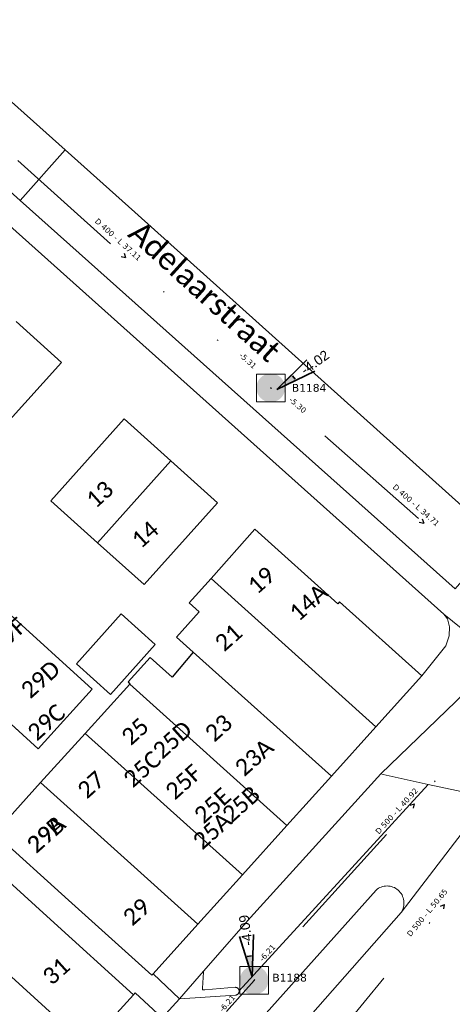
# Model space of a CAD drawing. Header units: metres. Extents: x 113074 to 114313, y 482627 to 483855.
# Tile 50 of 78: x 113595 to 113634, y 483284 to 483373. Entities that reach past the tile are written whole.
import ezdxf
from ezdxf.enums import TextEntityAlignment as Align

# ---------------------------------------------------------------- set-up
doc = ezdxf.new("R2010")
doc.units = ezdxf.units.M
doc.header["$MEASUREMENT"] = 0
doc.linetypes.add('DGN Style 6', pattern=[30.473618, 0.016022, -6.408752, 11.215317, -6.408752, 0.016022, -6.408752])
for name, color, linetype, lineweight in [('BGT-Lijnen - Huisnummer overig (t)', 252, 'Continuous', 13), ('BGT-Lijnen - ORL Straatnaam (t)', 7, 'Continuous', 13), ('BGT-Lijnen - OTD Onverhard (v)', 7, 'Continuous', 13), ('BGT-Lijnen - PND grondvlak pand (v_mv)', 1, 'Continuous', 13), ('BGT-Lijnen - WGD Inrit (v)', 7, 'Continuous', 13), ('BGT-Lijnen - WGD Parkeervlak (v)', 7, 'Continuous', 13), ('BGT-Lijnen - WGD Rijbaan - Lokale weg (v)', 7, 'Continuous', 13), ('BGT-Lijnen - WGD Rijbaan - Lokale weg verkeersdrempel (v)', 7, 'Continuous', 13), ('BGT-Lijnen - WGD Voetpad (v)', 7, 'Continuous', 13), ('N-INM-INSPECTIEPUT', 1, 'Continuous', 25), ('N-RI-PUTDEKSELHOOGTE-S', 7, 'Continuous', 35), ('Riolering - BOBs', 7, 'Continuous', 13), ('Riolering - Gemengd riool', 7, 'Continuous', 13), ('Riolering - KNOOP_NUMMER', 7, 'Continuous', 13), ('Riolering - KNOOP_RIOOLPUT', 7, 'Continuous', 13), ('Riolering - Leidingtekst', 7, 'Continuous', 13), ('Riolering - Level 63', 7, 'Continuous', 13), ('Riolering - Stroomrichting', 7, 'Continuous', 13)]:
    doc.layers.add(name, color=color, linetype=linetype, lineweight=lineweight)
doc.styles.add('NLCS-ISO', font='arial.ttf')
doc.styles.add('Style-Calibri', font='calibri.ttf')
doc.styles.add('Style-Verdana', font='verdana.ttf')

# ---------------------------------------------------------------- blocks, each defined once
blk = doc.blocks.new('rioput')
at = {"layer": 'Riolering - Level 63', "linetype": 'Continuous', "lineweight": 13}
blk.add_3dface([(-1.293, 1.244), (1.292, 1.244), (1.292, -1.244), (-1.293, -1.244)], dxfattribs=at)
blk = doc.blocks.new('SRI-PUTDEKSELHOOGTE-SO')
at = {"layer": 'N-RI-PUTDEKSELHOOGTE-S'}
blk.add_hatch(color=256, dxfattribs=at).paths.add_polyline_path([(0.712, 0.267), (0.587, 0.483), (0, 0)])
for p, q in [((0, 0), (1.174, 0.967)), ((0, 0), (1.424, 0.533)), ((0, 0), (0.587, 0.483)), ((0.612, 0.44), (0.687, 0.31))]:
    blk.add_line(p, q, dxfattribs=at)
at = {"ltscale": 0.1, "style": 'NLCS-ISO'}
blk.add_attdef('PUTHGT', text='', height=0.35, rotation=30, dxfattribs=at).set_placement((0.975, 0.57), align=Align.MIDDLE_LEFT)

msp = doc.modelspace()

# ---------------------------------------------------------------- hatches: boundary and pattern name
at = {"layer": 'N-INM-INSPECTIEPUT'}
h = msp.add_hatch(color=256, dxfattribs=at)
edge = h.paths.add_edge_path()
edge.add_arc((113617.8, 483339.7), 1.292, 0, 360)
h = msp.add_hatch(color=256, dxfattribs=at)
edge = h.paths.add_edge_path()
edge.add_arc((113616.3, 483286.4), 1.292, 0, 360)

# ---------------------------------------------------------------- linework, layer by layer
at = {"layer": 'BGT-Lijnen - OTD Onverhard (v)', "linetype": 'Continuous', "lineweight": 13, "flags": 128}
for points in [[(113586.209, 483372.817), (113599.322, 483361.098), (113605.568, 483355.516)], [(113605.568, 483355.516), (113635.281, 483328.814), (113636.484, 483330.208)]]:
    msp.add_lwpolyline(points, dxfattribs=at)
at = {"layer": 'BGT-Lijnen - PND grondvlak pand (v_mv)', "linetype": 'Continuous', "lineweight": 25, "flags": 128}
for points in [[(113592.364, 483334.663), (113598.986, 483341.969), (113594.891, 483345.681)], [(113608.82, 483333.129), (113604.62, 483336.903), (113598.009, 483329.546)], [(113598.009, 483329.546), (113602.21, 483325.772), (113608.82, 483333.129)], [(113608.82, 483333.129), (113602.21, 483325.772), (113606.409, 483321.999)], [(113606.409, 483321.999), (113613.02, 483329.356), (113608.82, 483333.129)], [(113616.364, 483326.988), (113612.426, 483322.561), (113627.248, 483309.199)], [(113623.988, 483320.453), (113623.82, 483320.267), (113616.364, 483326.988)], [(113612.426, 483322.561), (113610.473, 483320.365), (113611.375, 483319.55)], [(113627.248, 483309.199), (113612.426, 483322.561)], [(113627.248, 483309.199), (113631.383, 483313.786), (113623.988, 483320.453)], [(113601.752, 483312.591), (113594.104, 483319.548), (113589.233, 483314.192)], [(113607.419, 483316.609), (113604.354, 483319.36), (113600.33, 483314.877)], [(113611.375, 483319.55), (113609.322, 483317.284), (113610.829, 483315.935)], [(113600.33, 483314.877), (113603.395, 483312.126), (113607.419, 483316.609)], [(113610.829, 483315.935), (113608.938, 483313.683), (113606.966, 483315.434)], [(113623.247, 483304.76), (113610.829, 483315.935)], [(113610.829, 483315.935), (113623.247, 483304.76), (113627.248, 483309.199)], [(113606.966, 483315.434), (113604.965, 483313.258), (113605.129, 483313.048)], [(113589.233, 483314.192), (113596.882, 483307.236), (113601.752, 483312.591)], [(113605.129, 483313.048), (113601.116, 483308.62), (113615.244, 483295.883)], [(113615.244, 483295.883), (113619.245, 483300.322), (113605.129, 483313.048)], [(113605.129, 483313.048), (113619.245, 483300.322), (113623.247, 483304.76)], [(113601.116, 483308.62), (113597.103, 483304.192), (113611.243, 483291.445)], [(113611.243, 483291.445), (113615.244, 483295.883), (113601.116, 483308.62)], [(113597.103, 483304.192), (113592.956, 483299.617), (113599.61, 483293.618)], [(113607.215, 483286.976), (113611.243, 483291.445), (113597.103, 483304.192)], [(113598.004, 483291.884), (113594.284, 483295.265), (113593.181, 483294.101)], [(113587.542, 483293.004), (113589.693, 483291.051), (113601.287, 483280.517)], [(113599.61, 483293.618), (113607.108, 483286.858), (113607.215, 483286.976)], [(113601.287, 483280.517), (113605.459, 483285.109), (113598.004, 483291.884)], [(113597.249, 483276.073), (113601.287, 483280.517), (113589.693, 483291.051)]]:
    msp.add_lwpolyline(points, dxfattribs=at)
at = {"layer": 'BGT-Lijnen - WGD Inrit (v)', "linetype": 'Continuous', "lineweight": 13, "flags": 128}
for points in [[(113631.967, 483304.032), (113614.955, 483285.451), (113614.956, 483285.441)], [(113629.513, 483292.502), (113637.96, 483303.523), (113637.561, 483303.387)], [(113635.895, 483303.208), (113635.476, 483303.256), (113631.967, 483304.032)], [(113627.265, 483294.523), (113627.372, 483294.606), (113627.485, 483294.679)], [(113627.485, 483294.679), (113627.605, 483294.742), (113627.73, 483294.794)], [(113627.73, 483294.794), (113627.859, 483294.835), (113627.991, 483294.865)], [(113627.991, 483294.865), (113628.125, 483294.882), (113628.26, 483294.888)], [(113628.26, 483294.888), (113628.395, 483294.881), (113628.529, 483294.863)], [(113628.529, 483294.863), (113628.661, 483294.833), (113628.79, 483294.791)], [(113628.79, 483294.791), (113628.915, 483294.738), (113629.034, 483294.674)], [(113629.034, 483294.674), (113629.15, 483294.598), (113629.258, 483294.512)], [(113606.238, 483270.967), (113627.265, 483294.523)], [(113629.258, 483294.512), (113629.358, 483294.416), (113629.449, 483294.311)], [(113629.449, 483294.311), (113629.53, 483294.199), (113629.601, 483294.08)], [(113629.601, 483294.08), (113629.66, 483293.955), (113629.708, 483293.825)], [(113629.708, 483293.825), (113629.744, 483293.691), (113629.768, 483293.555)], [(113629.737, 483293.005), (113629.698, 483292.872), (113629.648, 483292.743)], [(113629.777, 483293.278), (113629.763, 483293.141), (113629.737, 483293.005)], [(113629.768, 483293.555), (113629.779, 483293.417), (113629.777, 483293.278)], [(113629.648, 483292.743), (113629.586, 483292.62), (113629.513, 483292.502)], [(113614.663, 483285.074), (113614.632, 483285.07), (113609.611, 483284.727)], [(113614.722, 483285.09), (113614.693, 483285.081), (113614.663, 483285.074)], [(113614.778, 483285.116), (113614.75, 483285.102), (113614.722, 483285.09)], [(113614.828, 483285.151), (113614.804, 483285.132), (113614.778, 483285.116)], [(113614.872, 483285.195), (113614.851, 483285.172), (113614.828, 483285.151)], [(113614.907, 483285.245), (113614.891, 483285.219), (113614.872, 483285.195)], [(113614.934, 483285.3), (113614.922, 483285.272), (113614.907, 483285.245)], [(113614.95, 483285.36), (113614.943, 483285.33), (113614.934, 483285.3)], [(113614.956, 483285.421), (113614.954, 483285.39), (113614.95, 483285.36)], [(113614.956, 483285.441), (113614.956, 483285.431), (113614.956, 483285.421)], [(113609.611, 483284.727), (113609.584, 483284.752), (113608.019, 483283.027)]]:
    msp.add_lwpolyline(points, dxfattribs=at)
at = {"layer": 'BGT-Lijnen - WGD Parkeervlak (v)', "linetype": 'Continuous', "lineweight": 13, "flags": 128}
for points in [[(113627.682, 483304.98), (113615.981, 483292.067), (113611.762, 483287.218)], [(113631.967, 483304.032), (113627.902, 483304.931), (113627.682, 483304.98)], [(113614.951, 483285.482), (113614.955, 483285.451), (113631.967, 483304.032)], [(113611.762, 483287.218), (113611.758, 483287.148), (113611.673, 483285.69)], [(113611.673, 483285.69), (113611.665, 483285.543), (113611.863, 483285.559)], [(113611.863, 483285.559), (113614.636, 483285.776), (113614.667, 483285.772)], [(113614.667, 483285.772), (113614.697, 483285.765), (113614.726, 483285.755)], [(113614.726, 483285.755), (113614.755, 483285.743), (113614.782, 483285.728)], [(113614.782, 483285.728), (113614.808, 483285.711), (113614.832, 483285.692)], [(113614.832, 483285.692), (113614.855, 483285.671), (113614.876, 483285.648)], [(113614.876, 483285.648), (113614.894, 483285.623), (113614.91, 483285.597)], [(113614.91, 483285.597), (113614.924, 483285.57), (113614.936, 483285.541)], [(113614.936, 483285.541), (113614.945, 483285.512), (113614.951, 483285.482)]]:
    msp.add_lwpolyline(points, dxfattribs=at)
at = {"layer": 'BGT-Lijnen - WGD Rijbaan - Lokale weg (v)', "linetype": 'Continuous', "lineweight": 13, "flags": 128}
for points in [[(113605.568, 483355.516), (113599.322, 483361.098), (113595.268, 483356.563)], [(113595.268, 483356.563), (113634.382, 483321.63), (113638.266, 483326.109)], [(113638.266, 483326.109), (113635.281, 483328.814), (113605.568, 483355.516)], [(113638.616, 483303.845), (113637.96, 483303.523), (113629.513, 483292.502)], [(113629.513, 483292.502), (113617.634, 483278.981), (113617.097, 483278.327)]]:
    msp.add_lwpolyline(points, dxfattribs=at)
at = {"layer": 'BGT-Lijnen - WGD Rijbaan - Lokale weg verkeersdrempel (v)', "linetype": 'Continuous', "lineweight": 13, "flags": 128}
for points in [[(113595.268, 483356.563), (113599.322, 483361.098), (113586.209, 483372.817)], [(113592.766, 483358.483), (113593.464, 483358.174), (113595.268, 483356.563)]]:
    msp.add_lwpolyline(points, dxfattribs=at)
at = {"layer": 'BGT-Lijnen - WGD Voetpad (v)', "linetype": 'Continuous', "lineweight": 13, "flags": 128}
for points in [[(113634.382, 483321.63), (113595.268, 483356.563), (113593.464, 483358.174)], [(113592.649, 483355.735), (113593.163, 483355.291), (113633.367, 483319.329)], [(113633.367, 483319.329), (113638.352, 483315.319), (113639.781, 483316.803)], [(113638.352, 483315.319), (113633.367, 483319.329), (113633.695, 483318.909)], [(113633.695, 483318.909), (113633.865, 483318.187), (113633.836, 483317.38)], [(113633.836, 483317.38), (113633.532, 483316.5), (113631.383, 483313.786)], [(113627.682, 483304.98), (113637.785, 483314.73)], [(113637.785, 483314.73), (113627.682, 483304.98), (113627.902, 483304.931)], [(113631.383, 483313.786), (113627.248, 483309.199), (113623.247, 483304.76)], [(113611.762, 483287.218), (113615.981, 483292.067), (113627.682, 483304.98)], [(113623.247, 483304.76), (113619.245, 483300.322), (113615.244, 483295.883)], [(113627.902, 483304.931), (113631.967, 483304.032), (113635.476, 483303.256)], [(113615.244, 483295.883), (113611.243, 483291.445), (113607.215, 483286.976)], [(113627.485, 483294.679), (113627.372, 483294.606), (113627.265, 483294.523)], [(113627.73, 483294.794), (113627.605, 483294.742), (113627.485, 483294.679)], [(113627.991, 483294.865), (113627.859, 483294.835), (113627.73, 483294.794)], [(113628.26, 483294.888), (113628.125, 483294.882), (113627.991, 483294.865)], [(113628.529, 483294.863), (113628.395, 483294.881), (113628.26, 483294.888)], [(113628.79, 483294.791), (113628.661, 483294.833), (113628.529, 483294.863)], [(113629.034, 483294.674), (113628.915, 483294.738), (113628.79, 483294.791)], [(113629.258, 483294.512), (113629.15, 483294.598), (113629.034, 483294.674)], [(113627.265, 483294.523), (113606.238, 483270.967), (113606.306, 483270.64)], [(113629.449, 483294.311), (113629.358, 483294.416), (113629.258, 483294.512)], [(113629.601, 483294.08), (113629.53, 483294.199), (113629.449, 483294.311)], [(113629.708, 483293.825), (113629.66, 483293.955), (113629.601, 483294.08)], [(113629.768, 483293.555), (113629.744, 483293.691), (113629.708, 483293.825)], [(113629.648, 483292.743), (113629.698, 483292.872), (113629.737, 483293.005)], [(113629.737, 483293.005), (113629.763, 483293.141), (113629.777, 483293.278)], [(113629.777, 483293.278), (113629.779, 483293.417), (113629.768, 483293.555)], [(113617.634, 483278.981), (113629.513, 483292.502)], [(113629.513, 483292.502), (113629.586, 483292.62), (113629.648, 483292.743)], [(113607.215, 483286.976), (113609.584, 483284.752), (113611.762, 483287.218)], [(113611.762, 483287.218), (113609.584, 483284.752), (113609.611, 483284.727)], [(113611.673, 483285.69), (113611.758, 483287.148), (113611.762, 483287.218)], [(113611.863, 483285.559), (113611.665, 483285.543), (113611.673, 483285.69)], [(113614.667, 483285.772), (113614.636, 483285.776), (113611.863, 483285.559)], [(113614.726, 483285.755), (113614.697, 483285.765), (113614.667, 483285.772)], [(113614.782, 483285.728), (113614.755, 483285.743), (113614.726, 483285.755)], [(113614.832, 483285.692), (113614.808, 483285.711), (113614.782, 483285.728)], [(113614.876, 483285.648), (113614.855, 483285.671), (113614.832, 483285.692)], [(113605.459, 483285.109), (113601.287, 483280.517), (113597.249, 483276.073)], [(113608.019, 483283.027), (113605.598, 483285.264), (113605.459, 483285.109)], [(113609.611, 483284.727), (113614.632, 483285.07), (113614.663, 483285.074)], [(113614.663, 483285.074), (113614.693, 483285.081), (113614.722, 483285.09)], [(113614.722, 483285.09), (113614.75, 483285.102), (113614.778, 483285.116)], [(113614.778, 483285.116), (113614.804, 483285.132), (113614.828, 483285.151)], [(113614.828, 483285.151), (113614.851, 483285.172), (113614.872, 483285.195)], [(113614.872, 483285.195), (113614.891, 483285.219), (113614.907, 483285.245)], [(113614.91, 483285.597), (113614.894, 483285.623), (113614.876, 483285.648)], [(113614.907, 483285.245), (113614.922, 483285.272), (113614.934, 483285.3)], [(113614.936, 483285.541), (113614.924, 483285.57), (113614.91, 483285.597)], [(113614.934, 483285.3), (113614.943, 483285.33), (113614.95, 483285.36)], [(113614.951, 483285.482), (113614.945, 483285.512), (113614.936, 483285.541)], [(113614.95, 483285.36), (113614.954, 483285.39), (113614.956, 483285.421)], [(113614.956, 483285.441), (113614.955, 483285.451), (113614.951, 483285.482)], [(113614.956, 483285.421), (113614.956, 483285.431), (113614.956, 483285.441)]]:
    msp.add_lwpolyline(points, dxfattribs=at)
at = {"layer": 'Riolering - Gemengd riool', "color": 94, "linetype": 'DGN Style 6', "lineweight": 13, "flags": 128}
for points in [[(113590.2, 483364.5), (113617.8, 483339.7)], [(113617.8, 483339.7), (113643.8, 483316.7)], [(113616.3, 483286.4), (113643.8, 483316.7)], [(113616.7, 483272.9), (113648.9, 483312)], [(113589.2, 483255.8), (113616.3, 483286.4)]]:
    msp.add_lwpolyline(points, dxfattribs=at)
at = {"layer": 'Riolering - KNOOP_RIOOLPUT', "color": 7, "linetype": 'Continuous', "lineweight": 13}
for p in [(113617.8, 483339.7), (113616.3, 483286.4)]:
    msp.add_point(p, dxfattribs=at)
at = {"layer": 'Riolering - Stroomrichting', "color": 30, "linetype": 'Continuous', "lineweight": 25, "flags": 128}
for points in [[(113604.353, 483351.515), (113604.744, 483351.432)], [(113604.62, 483351.812), (113604.744, 483351.432)], [(113631.157, 483327.617), (113631.549, 483327.537)], [(113631.422, 483327.916), (113631.549, 483327.537)], [(113630.341, 483302.168), (113630.722, 483302.29)], [(113630.637, 483301.899), (113630.722, 483302.29)], [(113633.061, 483293.082), (113633.436, 483293.222)], [(113633.37, 483292.827), (113633.436, 483293.222)]]:
    msp.add_lwpolyline(points, dxfattribs=at)

# ---------------------------------------------------------------- block references
at = {"layer": 'N-INM-INSPECTIEPUT', "xscale": 2.5, "yscale": 2.5, "zscale": 2.5}
for p, rotation, values in [((113618.345, 483339.537), 5.468041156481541, {'PUTHGT': '-4.02'}), ((113616.116, 483286.72), 67.63808195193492, {'PUTHGT': '-4.09'})]:
    msp.add_blockref('SRI-PUTDEKSELHOOGTE-SO', p, dxfattribs=dict(at, rotation=rotation)).add_auto_attribs(values)
at = {"layer": 'Riolering - Level 63', "linetype": 'Continuous', "lineweight": 13}
for p in [(113617.8, 483339.7), (113616.3, 483286.4)]:
    msp.add_blockref('rioput', p, dxfattribs=at)

# ---------------------------------------------------------------- texts
at = {"layer": 'BGT-Lijnen - Huisnummer overig (t)', "linetype": 'Continuous', "lineweight": 13, "style": 'Style-Calibri'}
for s, p in [('13', (113602.415, 483330.126)), ('14', (113606.494, 483326.511)), ('19', (113616.941, 483322.389)), ('14A', (113621.183, 483320.408)), ('29F', (113594.191, 483317.477)), ('21', (113613.995, 483317.247)), ('29D', (113597.089, 483313.489)), ('29C', (113597.61, 483309.625)), ('25', (113605.596, 483308.803)), ('23', (113613.105, 483309.114)), ('25D', (113608.947, 483308.048)), ('23A', (113616.3, 483306.466)), ('25C', (113606.238, 483305.417)), ('27', (113601.643, 483304.006)), ('25F', (113609.948, 483304.263)), ('25E', (113612.557, 483302.136)), ('25B', (113615.124, 483302.258)), ('29B', (113597.554, 483299.509)), ('29A', (113597.607, 483299.557)), ('25A', (113612.524, 483299.869)), ('29', (113605.726, 483292.571)), ('31', (113598.494, 483287.235))]:
    msp.add_text(s, height=1.5, rotation=41.85, dxfattribs=at).set_placement(p, align=Align.MIDDLE_CENTER)
at = {"layer": 'BGT-Lijnen - ORL Straatnaam (t)', "color": 7, "linetype": 'Continuous', "lineweight": 13, "style": 'Style-Calibri'}
msp.add_text('Adelaarstraat', height=2, rotation=317.80212, dxfattribs=at).set_placement((113611.872, 483348.375), align=Align.MIDDLE_CENTER)
at = {"layer": 'Riolering - BOBs', "color": 1, "linetype": 'Continuous', "lineweight": 13, "style": 'Style-Verdana'}
for s, rotation, p in [('-5.31', 318.05005, (113615.583, 483341.961)), ('-5.30', 318.50683, (113620.066, 483337.962)), ('-6.21', 47.77642, (113617.673, 483288.712)), ('-6.21', 48.46639, (113614.061, 483284.173))]:
    msp.add_text(s, height=0.5, rotation=rotation, dxfattribs=at).set_placement(p, align=Align.CENTER)
at = {"layer": 'Riolering - KNOOP_NUMMER', "color": 7, "linetype": 'Continuous', "lineweight": 13, "style": 'Style-Verdana'}
for s, p in [('B1184', (113619.696, 483339.7)), ('B1188', (113617.943, 483286.643))]:
    msp.add_text(s, height=0.7, dxfattribs=at).set_placement(p, align=Align.MIDDLE_LEFT)
at = {"layer": 'Riolering - Leidingtekst', "color": 7, "linetype": 'Continuous', "lineweight": 13, "style": 'Style-Verdana'}
for s, rotation, p in [('D 400 - L 37.11', 318.0587, (113603.909, 483352.854)), ('D 400 - L 34.71', 318.50353, (113630.703, 483328.953)), ('D 500 - L 40.92', 47.77341, (113629.301, 483301.469)), ('D 500 - L 50.65', 50.52754, (113632.055, 483292.332))]:
    msp.add_text(s, height=0.5, rotation=rotation, dxfattribs=at).set_placement(p, align=Align.CENTER)

doc.saveas('drawing.dxf')
